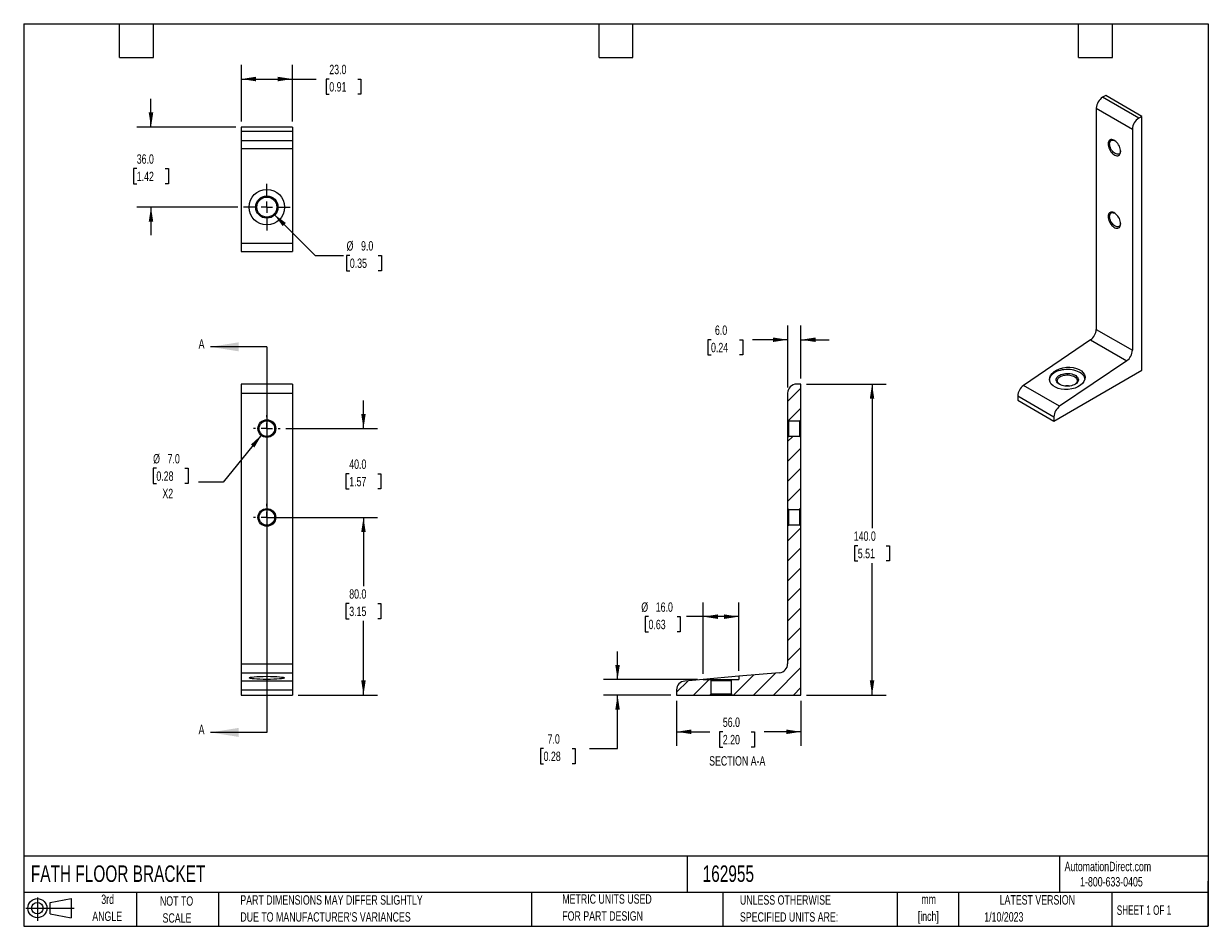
# Model space of a CAD drawing. Header units: millimetres. Extents: x 6 to 273, y 6 to 210.
import ezdxf

# ---------------------------------------------------------------- set-up
doc = ezdxf.new("R2010")
doc.units = ezdxf.units.MM
doc.linetypes.add('CENTERX2', pattern=[20.32, 12.7, -2.54, 2.54, -2.54])
for name, color, linetype in [('CENTER', 40, 'CENTERX2'), ('HATCH', 6, 'Continuous'), ('SLD-DEFPOINTS', 7, 'Continuous')]:
    doc.layers.add(name, color=color, linetype=linetype)
doc.layers.add('DIMENSIONS', color=140, linetype='Continuous', lineweight=25)
doc.layers.add('TEXT', color=140, linetype='Continuous', lineweight=25)
doc.styles.add('SLDTEXTSTYLE0', font='TXT', dxfattribs={"width": 0.7})
doc.styles.add('SLDTEXTSTYLE1', font='TXT', dxfattribs={"width": 0.65})
doc.dimstyles.new('SLDDIMSTYLE0', dxfattribs={"dimtxt": 2.158008, "dimasz": 3.302, "dimexe": 0, "dimexo": 0.0625, "dimgap": 0.539502, "dimtad": 0, "dimtih": 1, "dimtoh": 1, "dimlfac": 2, "dimrnd": 1e-09, "dimzin": 4, "dimdsep": 46, "dimtxsty": 'SLDTEXTSTYLE0', "dimsah": 1, "dimcen": 0.09, "dimadec": 0, "dimazin": 1, "dimtfac": 1, "dimtofl": 0, "dimtmove": 0, "dimatfit": 3, "dimfxl": 0, "dimfrac": 2, "dimtolj": 1, "dimtzin": 12, "dimarcsym": 0})
doc.dimstyles.new('SLDDIMSTYLE1', dxfattribs={"dimtxt": 2.158008, "dimasz": 3.302, "dimexe": 0, "dimexo": 0.0625, "dimgap": 0.539502, "dimtad": 0, "dimtih": 1, "dimtoh": 1, "dimlfac": 2, "dimrnd": 1e-09, "dimzin": 4, "dimdsep": 46, "dimtxsty": 'SLDTEXTSTYLE0', "dimsah": 1, "dimcen": 0.09, "dimadec": 0, "dimazin": 1, "dimtfac": 1, "dimtmove": 0, "dimatfit": 0, "dimfxl": 0, "dimfrac": 2, "dimtolj": 1, "dimtzin": 12, "dimarcsym": 0})
doc.dimstyles.new('SLDDIMSTYLE2', dxfattribs={"dimtxt": 2.158008, "dimasz": 3.302, "dimexe": 0, "dimexo": 0.0625, "dimgap": 0.539502, "dimtad": 0, "dimtih": 1, "dimtoh": 1, "dimlfac": 2, "dimrnd": 1e-09, "dimzin": 4, "dimdsep": 46, "dimtxsty": 'SLDTEXTSTYLE0', "dimsah": 1, "dimcen": 0, "dimadec": 0, "dimazin": 1, "dimtfac": 1, "dimtofl": 0, "dimtmove": 0, "dimatfit": 3, "dimfxl": 0, "dimfrac": 2, "dimtolj": 1, "dimtzin": 12, "dimarcsym": 0})
doc.dimstyles.new('SLDDIMSTYLE3', dxfattribs={"dimtxt": 2.158008, "dimasz": 3.302, "dimexe": 0, "dimexo": 0.0625, "dimgap": 0.539502, "dimtad": 0, "dimtih": 1, "dimtoh": 1, "dimlfac": 2, "dimrnd": 1e-09, "dimzin": 4, "dimdsep": 46, "dimtxsty": 'SLDTEXTSTYLE0', "dimsah": 1, "dimcen": 0, "dimadec": 0, "dimazin": 1, "dimtfac": 1, "dimtofl": 0, "dimtmove": 0, "dimatfit": 3, "dimfxl": 0, "dimfrac": 2, "dimtolj": 1, "dimtzin": 12, "dimarcsym": 0})

# ---------------------------------------------------------------- blocks, each defined once
blk = doc.blocks.new('Block11')
at = {"color": 7, "linetype": 'Continuous', "lineweight": 18}
for p, q in [((0, 2.88), (10.87, 2.88)), ((2.59, 5.31), (2.59, 0)), ((5.48, 4.17), (10.18, 5.03)), ((5.48, 1.6), (5.48, 4.17)), ((10.18, 5.03), (10.18, 0.73)), ((5.48, 1.6), (10.18, 0.73))]:
    blk.add_line(p, q, dxfattribs=at)
for radius in [2.15, 1.29]:
    blk.add_circle((2.59, 2.88), radius, dxfattribs=at)
blk = doc.blocks.new('Block12')
at = {"layer": 'SLD-DEFPOINTS'}
blk.add_blockref('Block11', (0, 0), dxfattribs=at)
blk = doc.blocks.new('SW_NOTE_0')
at = {"layer": 'TEXT', "color": 0, "char_height": 2.117, "attachment_point": 2, "style": 'SLDTEXTSTYLE0'}
for s, insert in [('mm', (2.84, 2.73)), ('[inch]', (2.76, -1.09))]:
    blk.add_mtext(s, dxfattribs=dict(at, insert=insert))
blk = doc.blocks.new('SW_NOTE_0_1')
at = {"layer": 'TEXT', "color": 0, "char_height": 2.1167, "attachment_point": 1, "style": 'SLDTEXTSTYLE0'}
for s, insert in [('UNLESS OTHERWISE', (0, 2.73)), ('SPECIFIED UNITS ARE:', (0, -1.09))]:
    blk.add_mtext(s, dxfattribs=dict(at, insert=insert))
blk = doc.blocks.new('SW_NOTE_0_2')
at = {"layer": 'TEXT', "color": 0, "char_height": 2.1167, "attachment_point": 1, "style": 'SLDTEXTSTYLE0'}
for s, insert in [('PART DIMENSIONS MAY DIFFER SLIGHTLY', (0, 2.73)), ("DUE TO MANUFACTURER'S VARIANCES", (0, -1.09))]:
    blk.add_mtext(s, dxfattribs=dict(at, insert=insert))
blk = doc.blocks.new('SW_NOTE_0_3')
at = {"layer": 'TEXT', "color": 0, "char_height": 2.117, "attachment_point": 2, "style": 'SLDTEXTSTYLE0'}
for s, insert in [('NOT TO', (5.26, 2.73)), ('SCALE', (5.35, -1.09))]:
    blk.add_mtext(s, dxfattribs=dict(at, insert=insert))
blk = doc.blocks.new('SW_NOTE_0_4')
at = {"layer": 'TEXT', "color": 0, "char_height": 2.117, "attachment_point": 2, "style": 'SLDTEXTSTYLE0'}
for s, insert in [('3rd', (2.32, 2.73)), ('ANGLE', (2.22, -1.09))]:
    blk.add_mtext(s, dxfattribs=dict(at, insert=insert))
blk = doc.blocks.new('SW_NOTE_0_5')
at = {"layer": 'TEXT', "color": 0, "char_height": 2.1167, "attachment_point": 1, "style": 'SLDTEXTSTYLE0'}
for s, insert in [('METRIC UNITS USED', (0, 2.73)), ('FOR PART DESIGN', (0, -1.09))]:
    blk.add_mtext(s, dxfattribs=dict(at, insert=insert))
blk = doc.blocks.new('_D')
at = {"layer": 'DIMENSIONS'}
for p, q in [((62.37, 98.4), (86.02, 98.4)), ((82.85, 98.4), (82.85, 82.92)), ((79.64, 79.01), (78.91, 79.01)), ((78.91, 79.01), (78.91, 75.58)), ((86.05, 79.01), (86.78, 79.01)), ((86.78, 79.01), (86.78, 75.58)), ((78.91, 75.58), (79.64, 75.58)), ((82.85, 58.4), (82.85, 75.1)), ((86.78, 75.58), (86.05, 75.58)), ((68.12, 58.4), (86.02, 58.4))]:
    blk.add_line(p, q, dxfattribs=at)
for points in [[(82.85, 98.4), (82.34, 95.1), (83.35, 95.1)], [(82.85, 58.4), (83.35, 61.7), (82.34, 61.7)]]:
    blk.add_solid(points, dxfattribs=at)
at = {"layer": 'DIMENSIONS', "char_height": 2.117, "attachment_point": 1, "style": 'SLDTEXTSTYLE0'}
for s, insert in [('80.0', (79.64, 82.22)), ('3.15', (79.64, 78.31))]:
    blk.add_mtext(s, dxfattribs=dict(at, insert=insert))
blk = doc.blocks.new('_D_1')
at = {"layer": 'DIMENSIONS'}
for p, q in [((82.85, 118.4), (82.85, 124.75)), ((65.39, 118.4), (86.02, 118.4)), ((79.64, 108.23), (78.91, 108.23)), ((78.91, 108.23), (78.91, 104.8)), ((86.05, 108.23), (86.78, 108.23)), ((86.78, 108.23), (86.78, 104.8)), ((78.91, 104.8), (79.64, 104.8)), ((86.78, 104.8), (86.05, 104.8)), ((62.37, 98.4), (86.02, 98.4)), ((82.85, 98.4), (82.85, 92.05))]:
    blk.add_line(p, q, dxfattribs=at)
for points in [[(82.85, 118.4), (83.35, 121.7), (82.34, 121.7)], [(82.85, 98.4), (82.34, 95.1), (83.35, 95.1)]]:
    blk.add_solid(points, dxfattribs=at)
at = {"layer": 'DIMENSIONS', "char_height": 2.117, "attachment_point": 1, "style": 'SLDTEXTSTYLE0'}
for s, insert in [('40.0', (79.64, 111.44)), ('1.57', (79.64, 107.53))]:
    blk.add_mtext(s, dxfattribs=dict(at, insert=insert))
blk = doc.blocks.new('_D_2')
at = {"layer": 'DIMENSIONS'}
for p, q in [((59.99, 117.05), (51.23, 106.32)), ((36.22, 109.46), (35.5, 109.46)), ((35.5, 109.46), (35.5, 106.03)), ((42.64, 109.46), (43.36, 109.46)), ((43.36, 109.46), (43.36, 106.03)), ((35.5, 106.03), (36.22, 106.03)), ((43.36, 106.03), (42.64, 106.03)), ((51.23, 106.32), (45.67, 106.32))]:
    blk.add_line(p, q, dxfattribs=at)
blk.add_solid([(59.99, 117.05), (57.51, 114.81), (58.29, 114.17)], dxfattribs=at)
at = {"layer": 'DIMENSIONS', "char_height": 2.117, "attachment_point": 1, "style": 'SLDTEXTSTYLE0'}
for s, insert in [('%%c', (35.49, 112.67)), ('7.0', (38.75, 112.67)), ('0.28', (36.22, 108.76)), ('X2', (37.57, 104.84))]:
    blk.add_mtext(s, dxfattribs=dict(at, insert=insert))
blk = doc.blocks.new('SW_CENTERMARKSYMBOL_0')
at = {"layer": 'CENTER', "color": 0}
for p, q in [((0, 2.54), (0, 3.02)), ((-2.54, 0), (-3.02, 0)), ((0, 0), (-1.27, 0)), ((0, 0), (0, 1.27)), ((0, 0), (0, -1.27)), ((0, 0), (1.27, 0)), ((2.54, 0), (3.02, 0)), ((0, -2.54), (0, -3.02))]:
    blk.add_line(p, q, dxfattribs=at)
blk = doc.blocks.new('SW_CENTERMARKSYMBOL_1')
at = {"layer": 'CENTER', "color": 0}
for p, q in [((0, 2.54), (0, 3.02)), ((-2.54, 0), (-3.02, 0)), ((0, 0), (-1.27, 0)), ((0, 0), (0, 1.27)), ((0, 0), (0, -1.27)), ((0, 0), (1.27, 0)), ((2.54, 0), (3.02, 0)), ((0, -2.54), (0, -3.02))]:
    blk.add_line(p, q, dxfattribs=at)
blk = doc.blocks.new('_D_3')
at = {"layer": 'DIMENSIONS'}
for p, q in [((62.69, 166.67), (71.98, 157.38)), ((71.98, 157.38), (78.33, 157.38)), ((79.78, 157.38), (79.05, 157.38)), ((79.05, 157.38), (79.05, 153.95)), ((86.19, 157.38), (86.91, 157.38)), ((86.91, 157.38), (86.91, 153.95)), ((79.05, 153.95), (79.78, 153.95)), ((86.91, 153.95), (86.19, 153.95))]:
    blk.add_line(p, q, dxfattribs=at)
blk.add_solid([(62.69, 166.67), (64.66, 163.97), (65.38, 164.69)], dxfattribs=at)
at = {"layer": 'DIMENSIONS', "char_height": 2.117, "attachment_point": 1, "style": 'SLDTEXTSTYLE0'}
for s, insert in [('%%c', (79.05, 160.59)), ('9.0', (82.3, 160.59)), ('0.35', (79.78, 156.68))]:
    blk.add_mtext(s, dxfattribs=dict(at, insert=insert))
blk = doc.blocks.new('_D_4')
at = {"layer": 'DIMENSIONS'}
for p, q in [((55.35, 187.53), (55.35, 200.27)), ((66.85, 187.53), (66.85, 200.27)), ((55.35, 197.09), (66.85, 197.09)), ((66.85, 197.09), (72.23, 197.09)), ((75.15, 197.09), (74.43, 197.09)), ((74.43, 197.09), (74.43, 193.66)), ((81.57, 197.09), (82.29, 197.09)), ((82.29, 197.09), (82.29, 193.66)), ((74.43, 193.66), (75.15, 193.66)), ((82.29, 193.66), (81.57, 193.66))]:
    blk.add_line(p, q, dxfattribs=at)
for points in [[(55.35, 197.09), (58.65, 196.58), (58.65, 197.6)], [(66.85, 197.09), (63.54, 197.6), (63.54, 196.58)]]:
    blk.add_solid(points, dxfattribs=at)
at = {"layer": 'DIMENSIONS', "char_height": 2.117, "attachment_point": 1, "style": 'SLDTEXTSTYLE0'}
for s, insert in [('23.0', (75.15, 200.3)), ('0.91', (75.15, 196.39))]:
    blk.add_mtext(s, dxfattribs=dict(at, insert=insert))
blk = doc.blocks.new('_D_5')
at = {"layer": 'DIMENSIONS'}
for p, q in [((35.01, 186.26), (35.01, 192.61)), ((54.08, 186.26), (31.83, 186.26)), ((31.8, 176.93), (31.08, 176.93)), ((31.08, 176.93), (31.08, 173.5)), ((38.21, 176.93), (38.94, 176.93)), ((38.94, 176.93), (38.94, 173.5)), ((31.08, 173.5), (31.8, 173.5)), ((38.94, 173.5), (38.21, 173.5)), ((54.56, 168.26), (31.83, 168.26)), ((35.01, 168.26), (35.01, 161.91))]:
    blk.add_line(p, q, dxfattribs=at)
for points in [[(35.01, 186.26), (35.52, 189.56), (34.5, 189.56)], [(35.01, 168.26), (34.5, 164.96), (35.52, 164.96)]]:
    blk.add_solid(points, dxfattribs=at)
at = {"layer": 'DIMENSIONS', "char_height": 2.117, "attachment_point": 1, "style": 'SLDTEXTSTYLE0'}
for s, insert in [('36.0', (31.8, 180.14)), ('1.42', (31.8, 176.23))]:
    blk.add_mtext(s, dxfattribs=dict(at, insert=insert))
blk = doc.blocks.new('SW_CENTERMARKSYMBOL_2')
at = {"layer": 'CENTER', "color": 0}
for p, q in [((0, 2.54), (0, 5.27)), ((-2.54, 0), (-5.27, 0)), ((0, 0), (-1.27, 0)), ((0, 0), (0, 1.27)), ((0, 0), (0, -1.27)), ((0, 0), (1.27, 0)), ((2.54, 0), (5.27, 0)), ((0, -2.54), (0, -5.27))]:
    blk.add_line(p, q, dxfattribs=at)
blk = doc.blocks.new('_D_6')
at = {"layer": 'DIMENSIONS'}
for p, q in [((140.05, 61.9), (140.05, 68.25)), ((158.08, 61.9), (136.88, 61.9)), ((152.08, 58.4), (136.88, 58.4)), ((140.05, 46.38), (140.05, 58.4)), ((123.4, 46.38), (122.67, 46.38)), ((122.67, 46.38), (122.67, 42.95)), ((129.81, 46.38), (130.54, 46.38)), ((130.54, 46.38), (130.54, 42.95)), ((133.7, 46.38), (140.05, 46.38)), ((122.67, 42.95), (123.4, 42.95)), ((130.54, 42.95), (129.81, 42.95))]:
    blk.add_line(p, q, dxfattribs=at)
for points in [[(140.05, 61.9), (140.56, 65.2), (139.54, 65.2)], [(140.05, 58.4), (139.54, 55.1), (140.56, 55.1)]]:
    blk.add_solid(points, dxfattribs=at)
at = {"layer": 'DIMENSIONS', "char_height": 2.117, "attachment_point": 1, "style": 'SLDTEXTSTYLE0'}
for s, insert in [('7.0', (124.3, 49.59)), ('0.28', (123.4, 45.68))]:
    blk.add_mtext(s, dxfattribs=dict(at, insert=insert))
blk = doc.blocks.new('_D_7')
at = {"layer": 'DIMENSIONS'}
for p, q in [((182.62, 128.4), (200.52, 128.4)), ((197.35, 128.4), (197.35, 95.96)), ((194.14, 92.04), (193.41, 92.04)), ((193.41, 92.04), (193.41, 88.61)), ((200.55, 92.04), (201.28, 92.04)), ((201.28, 92.04), (201.28, 88.61)), ((193.41, 88.61), (194.14, 88.61)), ((197.35, 58.4), (197.35, 88.13)), ((201.28, 88.61), (200.55, 88.61)), ((182.62, 58.4), (200.52, 58.4))]:
    blk.add_line(p, q, dxfattribs=at)
for points in [[(197.35, 128.4), (196.84, 125.1), (197.85, 125.1)], [(197.35, 58.4), (197.85, 61.7), (196.84, 61.7)]]:
    blk.add_solid(points, dxfattribs=at)
at = {"layer": 'DIMENSIONS', "char_height": 2.117, "attachment_point": 1, "style": 'SLDTEXTSTYLE0'}
for s, insert in [('140.0', (193.24, 95.25)), ('5.51', (194.14, 91.34))]:
    blk.add_mtext(s, dxfattribs=dict(at, insert=insert))
blk = doc.blocks.new('_D_8')
at = {"layer": 'DIMENSIONS'}
for p, q in [((178.35, 127.67), (178.35, 141.58)), ((181.35, 129.67), (181.35, 141.58)), ((161.09, 138.4), (160.36, 138.4)), ((160.36, 138.4), (160.36, 134.97)), ((167.5, 138.4), (168.22, 138.4)), ((168.22, 138.4), (168.22, 134.97)), ((178.35, 138.4), (170.42, 138.4)), ((181.35, 138.4), (187.7, 138.4)), ((160.36, 134.97), (161.09, 134.97)), ((168.22, 134.97), (167.5, 134.97))]:
    blk.add_line(p, q, dxfattribs=at)
for points in [[(178.35, 138.4), (175.04, 138.91), (175.04, 137.89)], [(181.35, 138.4), (184.65, 137.89), (184.65, 138.91)]]:
    blk.add_solid(points, dxfattribs=at)
at = {"layer": 'DIMENSIONS', "char_height": 2.117, "attachment_point": 1, "style": 'SLDTEXTSTYLE0'}
for s, insert in [('6.0', (161.98, 141.61)), ('0.24', (161.09, 137.7))]:
    blk.add_mtext(s, dxfattribs=dict(at, insert=insert))
blk = doc.blocks.new('_D_9')
at = {"layer": 'DIMENSIONS'}
for p, q in [((159.35, 63.2), (159.35, 79.23)), ((167.35, 63.9), (167.35, 79.23)), ((147.02, 76.06), (146.3, 76.06)), ((146.3, 76.06), (146.3, 72.63)), ((153.44, 76.06), (154.16, 76.06)), ((154.16, 76.06), (154.16, 72.63)), ((159.35, 76.06), (155.55, 76.06)), ((167.35, 76.06), (159.35, 76.06)), ((146.3, 72.63), (147.02, 72.63)), ((154.16, 72.63), (153.44, 72.63))]:
    blk.add_line(p, q, dxfattribs=at)
for points in [[(159.35, 76.06), (162.65, 75.55), (162.65, 76.57)], [(167.35, 76.06), (164.04, 76.57), (164.04, 75.55)]]:
    blk.add_solid(points, dxfattribs=at)
at = {"layer": 'DIMENSIONS', "char_height": 2.117, "attachment_point": 1, "style": 'SLDTEXTSTYLE0'}
for s, insert in [('%%c', (145.39, 79.27)), ('16.0', (148.65, 79.27)), ('0.63', (147.02, 75.36))]:
    blk.add_mtext(s, dxfattribs=dict(at, insert=insert))
blk = doc.blocks.new('_D_10')
at = {"layer": 'DIMENSIONS'}
for p, q in [((153.35, 57.13), (153.35, 46.97)), ((181.35, 57.13), (181.35, 46.97)), ((153.35, 50.14), (160.83, 50.14)), ((163.75, 50.14), (163.03, 50.14)), ((163.03, 50.14), (163.03, 46.71)), ((170.16, 50.14), (170.89, 50.14)), ((170.89, 50.14), (170.89, 46.71)), ((181.35, 50.14), (173.09, 50.14)), ((163.03, 46.71), (163.75, 46.71)), ((170.89, 46.71), (170.16, 46.71))]:
    blk.add_line(p, q, dxfattribs=at)
for points in [[(153.35, 50.14), (156.65, 49.63), (156.65, 50.65)], [(181.35, 50.14), (178.04, 50.65), (178.04, 49.63)]]:
    blk.add_solid(points, dxfattribs=at)
at = {"layer": 'DIMENSIONS', "char_height": 2.117, "attachment_point": 1, "style": 'SLDTEXTSTYLE0'}
for s, insert in [('56.0', (163.75, 53.35)), ('2.20', (163.75, 49.44))]:
    blk.add_mtext(s, dxfattribs=dict(at, insert=insert))

msp = doc.modelspace()

# ---------------------------------------------------------------- hatches: boundary and pattern name
at = {"layer": 'HATCH'}
h = msp.add_hatch(dxfattribs=at)
h.set_pattern_fill('ANSI31', color=256, style=0)
edge = h.paths.add_edge_path(flags=0)
edge.add_arc((180.3459, 126.4026), 2, 90, 180)
edge.add_line((178.3459, 126.4026), (178.3459, 120.4026))
edge.add_line((178.3459, 120.4026), (178.5959, 120.1526))
edge.add_line((178.5959, 120.1526), (181.0959, 120.1526))
edge.add_line((181.0959, 120.1526), (181.3459, 120.4026))
edge.add_line((181.3459, 120.4026), (181.3459, 128.4026))
edge.add_line((181.3459, 128.4026), (180.3459, 128.4026))
h = msp.add_hatch(dxfattribs=at)
h.set_pattern_fill('ANSI31', color=256, style=0)
h.paths.add_polyline_path([(178.5959, 116.6526), (178.3459, 116.4026), (178.3459, 100.4026), (178.5959, 100.1526), (181.0959, 100.1526), (181.3459, 100.4026), (181.3459, 116.4026), (181.0959, 116.6526)], flags=0)
h = msp.add_hatch(dxfattribs=at)
h.set_pattern_fill('ANSI31', color=256, style=0)
edge = h.paths.add_edge_path(flags=0)
edge.add_arc((176.3459, 65.4225), 2, 275, 360, ccw=False)
edge.add_line((176.5202, 63.4301), (167.3459, 62.6275))
edge.add_line((167.3459, 62.6275), (167.3459, 61.9026))
edge.add_line((167.3459, 61.9026), (165.8459, 61.9026))
edge.add_line((165.8459, 61.9026), (165.5959, 61.6526))
edge.add_line((165.5959, 61.6526), (165.5959, 58.6526))
edge.add_line((165.5959, 58.6526), (165.8459, 58.4026))
edge.add_line((165.8459, 58.4026), (181.3459, 58.4026))
edge.add_line((181.3459, 58.4026), (181.3459, 96.4026))
edge.add_line((181.3459, 96.4026), (181.0959, 96.6526))
edge.add_line((181.0959, 96.6526), (178.5959, 96.6526))
edge.add_line((178.5959, 96.6526), (178.3459, 96.4026))
edge.add_line((178.3459, 96.4026), (178.3459, 65.4225))
h = msp.add_hatch(dxfattribs=at)
h.set_pattern_fill('ANSI31', color=256, style=0)
edge = h.paths.add_edge_path(flags=0)
edge.add_line((161.0959, 58.6526), (161.0959, 61.6526))
edge.add_line((161.0959, 61.6526), (160.8459, 61.9026))
edge.add_line((160.8459, 61.9026), (159.3459, 61.9026))
edge.add_line((159.3459, 61.9026), (159.3459, 61.9276))
edge.add_line((159.3459, 61.9276), (155.1716, 61.5624))
edge.add_arc((155.3459, 59.57), 2, 95, 180)
edge.add_line((153.3459, 59.57), (153.3459, 58.4026))
edge.add_line((153.3459, 58.4026), (160.8459, 58.4026))
edge.add_line((160.8459, 58.4026), (161.0959, 58.6526))

# ---------------------------------------------------------------- linework, layer by layer
for p, q in [((249.9581, 193.3819), (249.251, 192.9737)), ((257.3827, 188.2793), (249.251, 192.9737)), ((258.0898, 188.6876), (249.9581, 193.3819)), ((247.8368, 190.5242), (255.9685, 185.8299)), ((247.8368, 190.5242), (247.8368, 140.7314)), ((258.0898, 188.6876), (257.3827, 188.2793)), ((258.0898, 131.5297), (258.0898, 188.6876)), ((55.3459, 186.2594), (55.3459, 185.2594)), ((66.8459, 186.2594), (55.3459, 186.2594)), ((66.8459, 185.2594), (55.3459, 185.2594)), ((55.3459, 185.2594), (55.3459, 183.2594)), ((66.8459, 186.2594), (66.8459, 185.2594)), ((66.8459, 185.2594), (66.8459, 183.2594)), ((255.9685, 185.8299), (255.9685, 136.0371)), ((55.3459, 183.2594), (66.8459, 183.2594)), ((55.3459, 183.2594), (55.3459, 181.4337)), ((55.3459, 181.4337), (66.8459, 181.4337)), ((55.3459, 181.4337), (55.3459, 160.085)), ((66.8459, 183.2594), (66.8459, 181.4337)), ((66.8459, 181.4337), (66.8459, 160.085)), ((66.8459, 160.085), (55.3459, 160.085)), ((55.3459, 160.085), (55.3459, 158.2594)), ((66.8459, 160.085), (66.8459, 158.2594)), ((55.3459, 158.2594), (66.8459, 158.2594)), ((247.8368, 140.7314), (255.9685, 136.0371)), ((246.5458, 138.3593), (231.4501, 128.1196)), ((246.5458, 138.3593), (254.6776, 133.665)), ((254.6776, 133.665), (239.5818, 123.4253)), ((238.2908, 120.1), (258.0898, 131.5297)), ((66.8459, 128.4026), (55.3459, 128.4026)), ((55.3459, 128.4026), (55.3459, 126.4026)), ((66.8459, 128.4026), (66.8459, 126.4026)), ((181.3459, 128.4026), (180.3459, 128.4026)), ((181.3459, 120.4026), (181.3459, 128.4026)), ((239.5818, 123.4253), (231.4501, 128.1196)), ((55.3459, 126.4026), (66.8459, 126.4026)), ((55.3459, 126.4026), (55.3459, 65.4225)), ((66.8459, 126.4026), (66.8459, 65.4225)), ((178.3459, 126.4026), (178.3459, 120.4026)), ((230.1591, 125.7475), (238.2908, 121.0532)), ((230.1591, 125.7475), (230.1591, 124.7943)), ((230.1591, 124.7943), (238.2908, 120.1)), ((178.3459, 120.4026), (178.5959, 120.1526)), ((178.3459, 120.4026), (178.3459, 116.4026)), ((178.5959, 120.1526), (181.0959, 120.1526)), ((178.5959, 116.6526), (178.5959, 120.1526)), ((181.0959, 120.1526), (181.3459, 120.4026)), ((181.0959, 116.6526), (181.0959, 120.1526)), ((181.3459, 116.4026), (181.3459, 120.4026)), ((238.2908, 121.0532), (238.2908, 120.1)), ((178.5959, 116.6526), (178.3459, 116.4026)), ((178.3459, 116.4026), (178.3459, 100.4026)), ((181.0959, 116.6526), (178.5959, 116.6526)), ((181.3459, 116.4026), (181.0959, 116.6526)), ((181.3459, 100.4026), (181.3459, 116.4026)), ((178.3459, 100.4026), (178.5959, 100.1526)), ((178.3459, 100.4026), (178.3459, 96.4026)), ((178.5959, 100.1526), (181.0959, 100.1526)), ((178.5959, 96.6526), (178.5959, 100.1526)), ((181.0959, 100.1526), (181.3459, 100.4026)), ((181.0959, 96.6526), (181.0959, 100.1526)), ((181.3459, 96.4026), (181.3459, 100.4026)), ((178.5959, 96.6526), (178.3459, 96.4026)), ((178.3459, 96.4026), (178.3459, 65.4225)), ((181.0959, 96.6526), (178.5959, 96.6526)), ((181.3459, 96.4026), (181.0959, 96.6526)), ((181.3459, 58.4026), (181.3459, 96.4026)), ((55.3459, 65.4225), (66.8459, 65.4225)), ((55.3459, 65.4225), (55.3459, 63.4301)), ((66.8459, 65.4225), (66.8459, 63.4301)), ((55.3459, 63.4301), (66.8459, 63.4301)), ((55.3459, 63.4301), (55.3459, 61.5624)), ((66.8459, 61.5624), (55.3459, 61.5624)), ((55.3459, 61.5624), (55.3459, 59.57)), ((66.8459, 63.4301), (66.8459, 61.5624)), ((66.8459, 61.5624), (66.8459, 59.57)), ((159.3459, 61.9276), (155.1716, 61.5624)), ((167.3459, 62.6275), (159.3459, 61.9276)), ((159.3459, 61.9026), (159.3459, 61.9276)), ((159.3459, 61.9026), (160.8459, 61.9026)), ((161.0959, 61.6526), (160.8459, 61.9026)), ((160.8459, 61.9026), (165.8459, 61.9026)), ((161.0959, 61.6526), (165.5959, 61.6526)), ((161.0959, 58.6526), (161.0959, 61.6526)), ((165.8459, 61.9026), (165.5959, 61.6526)), ((165.5959, 61.6526), (165.5959, 58.6526)), ((165.8459, 61.9026), (167.3459, 61.9026)), ((176.5202, 63.4301), (167.3459, 62.6275)), ((167.3459, 62.6275), (167.3459, 61.9026)), ((55.3459, 59.57), (66.8459, 59.57)), ((55.3459, 59.57), (55.3459, 58.4026)), ((66.8459, 59.57), (66.8459, 58.4026)), ((153.3459, 59.57), (153.3459, 58.4026)), ((55.3459, 58.4026), (66.8459, 58.4026)), ((153.3459, 58.4026), (160.8459, 58.4026)), ((160.8459, 58.4026), (161.0959, 58.6526)), ((160.8459, 58.4026), (165.8459, 58.4026)), ((161.0959, 58.6526), (165.5959, 58.6526)), ((165.5959, 58.6526), (165.8459, 58.4026)), ((165.8459, 58.4026), (181.3459, 58.4026))]:
    msp.add_line(p, q)
at = {"flags": 128}
for points in [[(253.3169, 180.8283), (253.2976, 181.1082), (253.2402, 181.4028), (253.1464, 181.704), (253.0187, 182.0035), (252.8605, 182.2933), (252.6762, 182.5653), (252.4707, 182.8123), (252.2498, 183.0274), (252.0194, 183.2048), (251.7859, 183.3396), (251.5555, 183.4282), (251.3346, 183.4682), (251.1291, 183.4584), (250.9448, 183.3991), (250.7866, 183.292), (250.6589, 183.14), (250.5651, 182.9471), (250.5077, 182.7188), (250.4884, 182.4611), (250.5077, 182.1812), (250.5651, 181.8866), (250.6589, 181.5855), (250.7866, 181.2859), (250.9448, 180.9961), (251.1291, 180.7241), (251.3346, 180.4771), (251.5555, 180.262), (251.7859, 180.0846), (252.0194, 179.9498), (252.2498, 179.8612), (252.4707, 179.8212), (252.6762, 179.831), (252.8605, 179.8903), (253.0187, 179.9974), (253.1464, 180.1494), (253.2402, 180.3423), (253.2976, 180.5706), (253.3169, 180.8283)], [(253.3139, 180.9355), (253.2981, 180.7951), (253.2422, 180.5868), (253.1511, 180.4136), (253.0274, 180.281), (252.8748, 180.1929), (252.6981, 180.1521), (252.5027, 180.1597), (252.2943, 180.2155), (252.0794, 180.3178), (251.8645, 180.4636), (251.6562, 180.6483), (251.4607, 180.8664), (251.284, 181.1113), (251.1315, 181.3755), (251.0078, 181.6509), (250.9166, 181.9293), (250.8608, 182.2021), (250.842, 182.4611), (250.8608, 182.6984), (250.9166, 182.9068), (251.0078, 183.0799), (251.1315, 183.2125), (251.284, 183.3006), (251.4607, 183.3414), (251.6562, 183.3339), (251.8645, 183.278), (251.9942, 183.2215)], [(253.3169, 164.4975), (253.2976, 164.7774), (253.2402, 165.072), (253.1464, 165.3731), (253.0187, 165.6727), (252.8605, 165.9624), (252.6762, 166.2345), (252.4707, 166.4815), (252.2498, 166.6966), (252.0194, 166.874), (251.7859, 167.0088), (251.5555, 167.0974), (251.3346, 167.1374), (251.1291, 167.1276), (250.9448, 167.0683), (250.7866, 166.9612), (250.6589, 166.8092), (250.5651, 166.6163), (250.5077, 166.388), (250.4884, 166.1303), (250.5077, 165.8504), (250.5651, 165.5558), (250.6589, 165.2546), (250.7866, 164.9551), (250.9448, 164.6653), (251.1291, 164.3933), (251.3346, 164.1463), (251.5555, 163.9312), (251.7859, 163.7538), (252.0194, 163.619), (252.2498, 163.5304), (252.4707, 163.4904), (252.6762, 163.5002), (252.8605, 163.5595), (253.0187, 163.6666), (253.1464, 163.8186), (253.2402, 164.0115), (253.2976, 164.2398), (253.3169, 164.4975)], [(253.3139, 164.6046), (253.2981, 164.4643), (253.2422, 164.2559), (253.1511, 164.0828), (253.0274, 163.9502), (252.8748, 163.8621), (252.6981, 163.8213), (252.5027, 163.8288), (252.2943, 163.8847), (252.0794, 163.987), (251.8645, 164.1327), (251.6562, 164.3175), (251.4607, 164.5356), (251.284, 164.7805), (251.1315, 165.0447), (251.0078, 165.3201), (250.9166, 165.5985), (250.8608, 165.8713), (250.842, 166.1303), (250.8608, 166.3676), (250.9166, 166.5759), (251.0078, 166.7491), (251.1315, 166.8817), (251.284, 166.9698), (251.4607, 167.0106), (251.6562, 167.003), (251.8645, 166.9472), (251.9942, 166.8907)], [(245.2739, 129.63), (245.2468, 129.7483), (245.1497, 130.0059), (245.0024, 130.2555), (244.8068, 130.4937), (244.5654, 130.7176), (244.2813, 130.924), (243.9584, 131.1105), (243.6007, 131.2744), (243.213, 131.4138), (242.8004, 131.5267), (242.3681, 131.6118), (241.9218, 131.6678), (241.4674, 131.6941), (241.0107, 131.6904), (240.5577, 131.6566), (240.1144, 131.5932), (239.6865, 131.501), (239.2796, 131.3814), (238.8989, 131.2357), (238.5495, 131.0659), (238.236, 130.8742), (237.9623, 130.6631), (237.732, 130.4354), (237.5482, 130.1941), (237.4133, 129.9422), (237.329, 129.683), (237.297, 129.437)], [(239.5283, 128.3666), (239.2897, 128.526), (239.0939, 128.7039), (238.9451, 128.8962), (238.8463, 129.0991), (238.7998, 129.308), (238.8065, 129.5187), (238.8662, 129.7266), (238.9777, 129.9272), (239.1386, 130.1163), (239.3455, 130.2899), (239.594, 130.4442), (239.8788, 130.576), (240.1937, 130.6824), (240.5322, 130.7613), (240.8869, 130.8109), (241.2504, 130.8301), (241.6148, 130.8185), (241.9725, 130.7765), (242.3157, 130.7048), (242.6372, 130.6051), (242.9301, 130.4794), (243.1881, 130.3304), (243.4059, 130.1613), (243.5787, 129.9757), (243.7028, 129.7776), (243.7756, 129.5711), (243.7956, 129.3607), (243.7623, 129.1509), (243.6765, 128.9461), (243.5399, 128.7507), (243.3555, 128.5689), (243.1272, 128.4045), (242.8599, 128.2611), (242.5592, 128.1416), (242.2316, 128.0487), (241.8841, 127.9844), (241.524, 127.9499), (241.1591, 127.946), (240.7971, 127.9729), (240.4458, 128.0299), (240.1125, 128.1158), (239.8045, 128.2289), (239.5283, 128.3666)], [(239.6211, 128.3157), (239.4808, 128.4155), (239.2992, 128.5844), (239.1643, 128.7674), (239.0794, 128.9601), (239.0465, 129.1581), (239.0662, 129.3566), (239.1383, 129.5511), (239.2609, 129.7369), (239.4312, 129.9097), (239.6453, 130.0656), (239.898, 130.2007), (240.1835, 130.312), (240.4951, 130.3968), (240.8254, 130.4531), (241.1668, 130.4797), (241.5112, 130.4759), (241.8506, 130.4418), (242.177, 130.3782), (242.4827, 130.2865), (242.7606, 130.169), (243.0042, 130.0284), (243.2077, 129.868), (243.3664, 129.6915), (243.4766, 129.5031), (243.5357, 129.3072), (243.5423, 129.1083), (243.4963, 128.9113), (243.3987, 128.7206), (243.2517, 128.5407), (243.059, 128.3759), (242.971, 128.3157)]]:
    msp.add_lwpolyline(points, dxfattribs=at)
for centre, radius in [((61.0959, 168.2594), 4), ((61.0959, 168.2594), 2.5), ((61.0959, 168.2594), 2.25), ((61.0959, 118.4026), 2), ((61.0959, 118.4026), 1.75), ((61.0959, 98.4026), 2), ((61.0959, 98.4026), 1.75)]:
    msp.add_circle(centre, radius)
for centre, radius, start, end in [((250.8942, 190.392), 3.0603, 122.476398, 177.523602), ((259.026, 185.6976), 3.0603, 122.476398, 177.523602), ((244.7422, 140.8782), 3.0981, 305.604103, 357.284019), ((252.8739, 136.1839), 3.0981, 305.604103, 357.284019), ((180.3459, 126.4026), 2, 90, 180), ((233.2489, 125.6033), 3.0931, 125.559625, 177.328497), ((241.296, 124.1917), 3.8407, 81.055189, 98.944811), ((241.296, 123.6602), 4.3122, 85.334829, 94.665171), ((241.3806, 120.909), 3.0931, 125.559625, 177.328497), ((176.3459, 65.4225), 2, 275, 0), ((155.3459, 59.57), 2, 95, 180)]:
    msp.add_arc(centre, radius, start, end)
for centre, major_axis, ratio in [((241.296, 129.6932), (3.9946, 0.3321), 0.62517616), ((61.0959, 62.2775), (4, 0), 0.08748866)]:
    msp.add_ellipse(centre, major_axis=major_axis, ratio=ratio)
at = {"layer": 'TEXT'}
for p, q in [((6.35, 209.55), (273.05, 209.55)), ((6.35, 209.55), (6.35, 6.35)), ((27.94, 201.93), (27.94, 209.55)), ((35.56, 201.93), (35.56, 209.55)), ((135.89, 201.93), (135.89, 209.55)), ((143.51, 201.93), (143.51, 209.55)), ((243.84, 201.93), (243.84, 209.55)), ((251.46, 201.93), (251.46, 209.55)), ((273.05, 209.55), (273.05, 6.35)), ((27.94, 201.93), (35.56, 201.93)), ((135.89, 201.93), (143.51, 201.93)), ((243.84, 201.93), (251.46, 201.93)), ((61.0959, 136.8026), (61.0959, 50.0026)), ((273.05, 22.1261), (6.35, 22.1261)), ((155.7589, 22.1261), (155.7589, 13.97)), ((239.5754, 22.1261), (239.5754, 13.97)), ((273.05, 6.35), (273.05, 16.51)), ((273.05, 13.97), (6.35, 13.97)), ((31.75, 13.97), (31.75, 6.35)), ((50.2116, 13.97), (50.2116, 6.35)), ((120.6465, 13.97), (120.6465, 6.35)), ((163.7802, 13.97), (163.7802, 6.35)), ((203.0243, 13.97), (203.0243, 6.35)), ((216.8121, 13.97), (216.8121, 6.35)), ((251.3487, 13.97), (251.3487, 6.35)), ((6.35, 6.35), (273.05, 6.35))]:
    msp.add_line(p, q, dxfattribs=at)
at = {"layer": 'TEXT', "linetype": 'Continuous'}
for p, q in [((61.0959, 136.8026), (48.3959, 136.8026)), ((61.0959, 50.0026), (48.3959, 50.0026))]:
    msp.add_line(p, q, dxfattribs=at)
at = {"layer": 'TEXT'}
for points in [[(48.3959, 136.8026), (54.7459, 135.7866), (54.7459, 137.8186)], [(48.3959, 50.0026), (54.7459, 48.9866), (54.7459, 51.0186)]]:
    msp.add_solid(points, dxfattribs=at)

# ---------------------------------------------------------------- block references
at = {"layer": 'CENTER'}
for name, p in [('SW_CENTERMARKSYMBOL_2', (61.0959, 168.2594)), ('SW_CENTERMARKSYMBOL_0', (61.0959, 118.4026)), ('SW_CENTERMARKSYMBOL_1', (61.0959, 98.4026))]:
    msp.add_blockref(name, p, dxfattribs=at)
at = {"layer": 'SLD-DEFPOINTS'}
msp.add_blockref('Block12', (6.8379, 7.5539), dxfattribs=at)
at = {"layer": 'TEXT'}
for name, p in [('SW_NOTE_0_4', (22.9315, 10.7648)), ('SW_NOTE_0_2', (55.1193, 10.607)), ('SW_NOTE_0_5', (127.6043, 10.8221)), ('SW_NOTE_0_1', (167.6079, 10.6064)), ('SW_NOTE_0_3', (35.5097, 10.3711)), ('SW_NOTE_0', (207.2546, 10.7563))]:
    msp.add_blockref(name, p, dxfattribs=at)

# ---------------------------------------------------------------- texts
for s, insert, char_height, attachment_point, style in [('A', (45.7168, 138.5172), 2.158, 1, 'SLDTEXTSTYLE0'), ('A', (45.7168, 51.7172), 2.158, 1, 'SLDTEXTSTYLE0'), ('SECTION A-A', (166.9995, 44.6418), 2.116667, 2, 'SLDTEXTSTYLE0'), ('FATH FLOOR BRACKET', (7.9657, 20.0505), 3.704167, 1, 'SLDTEXTSTYLE0'), ('162955', (159.2077, 20.0505), 3.70417, 1, 'SLDTEXTSTYLE0'), ('AutomationDirect.com', (240.695, 20.8765), 2.116667, 1, 'SLDTEXTSTYLE0'), ('1-800-633-0405', (244.1916, 17.437), 2.116667, 1, 'SLDTEXTSTYLE0'), ('LATEST VERSION', (234.5521, 13.364), 2.116667, 2, 'SLDTEXTSTYLE0'), ('SHEET 1 OF 1', (252.4413, 11.0515), 2.116667, 1, 'SLDTEXTSTYLE1'), ('1/10/2023', (222.6128, 9.5315), 2.11667, 1, 'SLDTEXTSTYLE0')]:
    msp.add_mtext(s, dxfattribs=dict(at, insert=insert, char_height=char_height, attachment_point=attachment_point, style=style))

# ---------------------------------------------------------------- dimensions: what is measured, and where the dimension line sits
at = {"layer": 'DIMENSIONS'}
for base, p1, p2, dimstyle, picture, middle in [((55.3459, 197.0904), (66.8459, 186.2594), (55.3459, 186.2594), 'SLDDIMSTYLE0', '_D_4', (78.3596, 197.0904)), ((181.3459, 138.4026), (178.3459, 126.4026), (181.3459, 128.4026), 'SLDDIMSTYLE1', '_D_8', (164.2923, 138.4026)), ((181.3459, 50.1404), (153.3459, 58.4026), (181.3459, 58.4026), 'SLDDIMSTYLE0', '_D_10', (166.957, 50.1404))]:
    dim = msp.add_linear_dim(base=base, p1=p1, p2=p2, dimstyle=dimstyle, dxfattribs=at)
    dim.commit()
    dim.dimension.update_dxf_attribs({"geometry": picture, "text_midpoint": middle, "dimtype": 160})
for base, p1, p2, dimstyle, picture, middle in [((35.0071, 168.2594), (55.3459, 186.2594), (55.8259, 168.2594), 'SLDDIMSTYLE1', '_D_5', (35.0071, 176.9265)), ((197.3459, 128.4026), (181.3459, 58.4026), (181.3459, 128.4026), 'SLDDIMSTYLE0', '_D_7', (197.3459, 92.0431)), ((82.8459, 98.4026), (64.1159, 118.4026), (61.0959, 98.4026), 'SLDDIMSTYLE1', '_D_1', (82.8459, 108.2311)), ((82.8459, 98.4026), (66.8459, 58.4026), (61.0959, 98.4026), 'SLDDIMSTYLE0', '_D', (82.8459, 79.0115)), ((140.0527, 58.4026), (159.3459, 61.9026), (153.3459, 58.4026), 'SLDDIMSTYLE1', '_D_6', (140.0527, 46.3826))]:
    dim = msp.add_linear_dim(base=base, p1=p1, p2=p2, angle=90, dimstyle=dimstyle, dxfattribs=at)
    dim.commit()
    dim.dimension.update_dxf_attribs({"geometry": picture, "text_midpoint": middle, "dimtype": 160})
dim = msp.add_diameter_dim_2p(p1=(59.5049, 169.8503), p2=(62.6869, 166.6684), dimstyle='SLDDIMSTYLE3', dxfattribs=at)
dim.commit()
dim.dimension.update_dxf_attribs({"geometry": '_D_3', "text_midpoint": (82.9837, 157.3772), "dimtype": 163})
dim = msp.add_diameter_dim_2p(p1=(62.203, 119.758), p2=(59.9889, 117.0473), text='<>\\PX2', dimstyle='SLDDIMSTYLE2', dxfattribs=at)
dim.commit()
dim.dimension.update_dxf_attribs({"geometry": '_D_2', "text_midpoint": (39.4301, 107.7425), "dimtype": 163})
dim = msp.add_linear_dim(base=(167.3459, 76.0575), p1=(159.3459, 61.9276), p2=(167.3459, 62.6275), text='%%c<>', dimstyle='SLDDIMSTYLE0', dxfattribs=at)
dim.commit()
dim.dimension.update_dxf_attribs({"geometry": '_D_9', "text_midpoint": (150.2299, 76.0575), "dimtype": 160})

doc.saveas('drawing.dxf')
